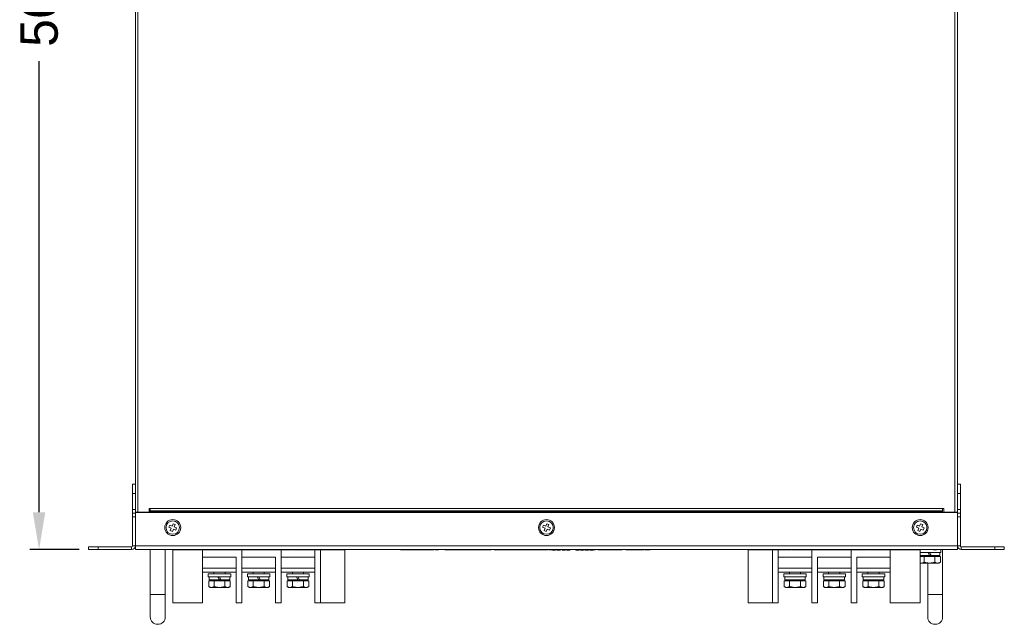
# Model space of a CAD drawing. Header units: millimetres. Extents: x 3082 to 3675, y 388 to 1418.
# Tile 21 of 22: x 3092 to 3619, y 770 to 1094. Entities that reach past the tile are written whole.
import ezdxf

# ---------------------------------------------------------------- set-up
doc = ezdxf.new("R2010")
doc.units = ezdxf.units.MM
doc.header["$PDSIZE"] = -1
doc.dimstyles.new('ISO-25', dxfattribs={"dimtxt": 2.5, "dimasz": 2.5, "dimexe": 1.25, "dimexo": 0.625, "dimtad": 1, "dimtxsty": 'Standard', "dimcen": 2.5, "dimadec": 0, "dimazin": 0, "dimtfac": 1, "dimtmove": 0, "dimatfit": 3, "dimfxl": 0, "dimarcsym": 0})

# ---------------------------------------------------------------- blocks, each defined once
blk = doc.blocks.new('*D87')
at = {"color": 4, "linetype": 'ByBlock', "lineweight": -2, "transparency": 16777216}
for p, q in [((3148.94, 1370.04), (3097.38, 1370.04)), ((3102.38, 1350.04), (3102.38, 1131.54)), ((3102.38, 830.04), (3102.38, 1071.54)), ((3123.94, 810.04), (3097.38, 810.04))]:
    blk.add_line(p, q, dxfattribs=at)
at = {"color": 4, "linetype": 'ByBlock', "transparency": 16777216}
for points in [[(3099.05, 1350.04), (3105.72, 1350.04), (3102.38, 1370.04)], [(3099.05, 830.04), (3105.72, 830.04), (3102.38, 810.04)]]:
    blk.add_solid(points, dxfattribs=at)
at = {"layer": 'Defpoints', "color": 0, "linetype": 'ByBlock', "transparency": 16777216}
for p in [(3153.94, 1370.04), (3102.38, 810.04), (3128.94, 810.04)]:
    blk.add_point(p, dxfattribs=at)
at = {"color": 4, "linetype": 'ByBlock', "lineweight": 5, "transparency": 16777216, "insert": (3092.38, 1101.54), "char_height": 20, "attachment_point": 2, "rotation": 90}
blk.add_mtext('560', dxfattribs=at)

msp = doc.modelspace()

# ---------------------------------------------------------------- linework, layer by layer
at = {"color": 0, "linetype": 'ByBlock', "lineweight": 5}
for p, q in [((3153.94, 830.04), (3153.94, 1370.04)), ((3593.94, 1370.04), (3593.94, 830.04)), ((3155.34, 1368.64), (3155.34, 830.04)), ((3592.54, 830.04), (3592.54, 1368.64)), ((3152.44, 845.04), (3153.94, 845.04)), ((3152.44, 840.04), (3152.44, 845.04)), ((3593.94, 845.04), (3595.44, 845.04)), ((3595.44, 845.04), (3595.44, 840.04)), ((3153.94, 840.04), (3152.44, 840.04)), ((3152.44, 840.04), (3152.44, 831.54)), ((3595.44, 840.04), (3593.94, 840.04)), ((3595.44, 831.54), (3595.44, 840.04)), ((3152.44, 831.54), (3153.94, 831.54)), ((3152.44, 829.54), (3152.44, 831.54)), ((3152.44, 829.54), (3153.94, 829.54)), ((3152.44, 827.54), (3152.44, 829.54)), ((3153.94, 827.54), (3152.44, 827.54)), ((3152.44, 812.04), (3152.44, 827.54)), ((3153.94, 830.04), (3153.94, 829.84)), ((3155.34, 830.04), (3153.94, 830.04)), ((3153.94, 812.04), (3153.94, 829.84)), ((3153.94, 829.84), (3593.94, 829.84)), ((3155.34, 830.04), (3161.34, 830.04)), ((3155.64, 830.04), (3155.64, 829.84)), ((3161.94, 832.04), (3161.34, 832.04)), ((3161.34, 832.04), (3161.34, 830.04)), ((3161.94, 832.03), (3161.94, 832.04)), ((3585.94, 832.03), (3161.94, 832.03)), ((3161.94, 830.72), (3161.94, 832.03)), ((3585.94, 830.72), (3161.94, 830.72)), ((3161.94, 830.48), (3161.94, 830.72)), ((3585.94, 830.48), (3161.94, 830.48)), ((3161.94, 830.29), (3161.94, 830.48)), ((3585.94, 830.29), (3161.94, 830.29)), ((3161.94, 829.84), (3161.94, 830.29)), ((3586.54, 832.04), (3585.94, 832.04)), ((3585.94, 832.04), (3585.94, 832.03)), ((3585.94, 832.03), (3585.94, 830.72)), ((3585.94, 830.72), (3585.94, 830.48)), ((3585.94, 830.48), (3585.94, 830.29)), ((3585.94, 830.29), (3585.94, 829.84)), ((3586.54, 830.04), (3586.54, 832.04)), ((3586.54, 830.04), (3592.54, 830.04)), ((3592.24, 829.84), (3592.24, 830.04)), ((3593.94, 830.04), (3592.54, 830.04)), ((3593.94, 831.54), (3595.44, 831.54)), ((3593.94, 829.84), (3593.94, 830.04)), ((3593.94, 829.84), (3593.94, 812.04)), ((3593.94, 829.54), (3595.44, 829.54)), ((3595.44, 827.54), (3593.94, 827.54)), ((3595.44, 831.54), (3595.44, 829.54)), ((3595.44, 829.54), (3595.44, 827.54)), ((3595.44, 812.04), (3595.44, 827.54)), ((3172.33, 823.16), (3171.87, 822.06)), ((3171.87, 822.06), (3173.16, 821.52)), ((3173.62, 822.63), (3172.33, 823.16)), ((3174.16, 823.92), (3173.62, 822.63)), ((3175.26, 823.46), (3174.16, 823.92)), ((3174.73, 822.17), (3175.26, 823.46)), ((3176.02, 821.63), (3174.73, 822.17)), ((3372.33, 823.16), (3371.87, 822.06)), ((3371.87, 822.06), (3373.16, 821.52)), ((3373.62, 822.63), (3372.33, 823.16)), ((3374.16, 823.92), (3373.62, 822.63)), ((3375.26, 823.46), (3374.16, 823.92)), ((3374.73, 822.17), (3375.26, 823.46)), ((3376.02, 821.63), (3374.73, 822.17)), ((3572.33, 823.16), (3571.87, 822.06)), ((3571.87, 822.06), (3573.16, 821.52)), ((3573.62, 822.63), (3572.33, 823.16)), ((3574.16, 823.92), (3573.62, 822.63)), ((3575.26, 823.46), (3574.16, 823.92)), ((3574.73, 822.17), (3575.26, 823.46)), ((3576.02, 821.63), (3574.73, 822.17)), ((3173.16, 821.52), (3172.62, 820.23)), ((3172.62, 820.23), (3173.73, 819.77)), ((3173.73, 819.77), (3174.27, 821.06)), ((3174.27, 821.06), (3175.56, 820.52)), ((3175.56, 820.52), (3176.02, 821.63)), ((3373.16, 821.52), (3372.62, 820.23)), ((3372.62, 820.23), (3373.73, 819.77)), ((3373.73, 819.77), (3374.27, 821.06)), ((3374.27, 821.06), (3375.56, 820.52)), ((3375.56, 820.52), (3376.02, 821.63)), ((3573.16, 821.52), (3572.62, 820.23)), ((3572.62, 820.23), (3573.73, 819.77)), ((3573.73, 819.77), (3574.27, 821.06)), ((3574.27, 821.06), (3575.56, 820.52)), ((3575.56, 820.52), (3576.02, 821.63)), ((3128.94, 810.04), (3128.94, 811.54)), ((3128.94, 811.54), (3133.94, 811.54)), ((3133.94, 811.54), (3133.94, 810.04)), ((3133.94, 811.54), (3151.94, 811.54)), ((3151.94, 810.04), (3151.94, 811.54)), ((3152.44, 812.04), (3153.94, 812.04)), ((3153.94, 812.04), (3593.94, 812.04)), ((3153.94, 810.04), (3153.94, 812.04)), ((3593.94, 812.04), (3593.94, 810.04)), ((3593.94, 812.04), (3595.44, 812.04)), ((3595.94, 811.54), (3595.94, 810.04)), ((3613.94, 811.54), (3595.94, 811.54)), ((3613.94, 810.04), (3613.94, 811.54)), ((3613.94, 811.54), (3618.94, 811.54)), ((3618.94, 811.54), (3618.94, 810.04)), ((3133.94, 810.04), (3128.94, 810.04)), ((3133.94, 810.04), (3151.94, 810.04)), ((3153.94, 810.04), (3155.94, 810.04)), ((3591.94, 810.04), (3155.94, 810.04)), ((3161.94, 810.04), (3161.94, 786.04)), ((3169.94, 786.04), (3169.94, 810.04)), ((3173.94, 809.84), (3173.94, 810.04)), ((3196.34, 809.84), (3173.94, 809.84)), ((3173.94, 809.84), (3173.94, 781.54)), ((3189.94, 809.84), (3189.94, 806.04)), ((3189.94, 781.54), (3189.94, 809.84)), ((3196.34, 809.84), (3196.34, 810.04)), ((3196.34, 809.84), (3197.33, 809.84)), ((3197.33, 809.84), (3197.33, 810.04)), ((3199.16, 809.84), (3199.16, 810.04)), ((3199.41, 809.84), (3199.33, 809.84)), ((3199.59, 809.84), (3199.59, 810.04)), ((3201.37, 809.84), (3201.37, 810.04)), ((3202.19, 809.84), (3202.19, 810.04)), ((3202.74, 809.84), (3202.26, 809.84)), ((3202.92, 809.84), (3202.92, 810.04)), ((3203.99, 809.84), (3203.99, 810.04)), ((3203.99, 809.84), (3204.15, 809.84)), ((3204.15, 809.84), (3204.15, 810.04)), ((3205.69, 809.84), (3204.16, 809.84)), ((3205.69, 809.84), (3205.69, 810.04)), ((3205.69, 809.84), (3206.67, 809.84)), ((3206.67, 809.84), (3206.67, 810.04)), ((3206.67, 809.84), (3207.01, 809.84)), ((3207.01, 809.84), (3207.01, 810.04)), ((3207.01, 809.84), (3207.99, 809.84)), ((3207.99, 809.84), (3207.99, 810.04)), ((3234.97, 809.84), (3207.99, 809.84)), ((3210.94, 809.84), (3210.94, 806.04)), ((3210.94, 781.54), (3210.94, 809.84)), ((3231.94, 781.54), (3231.94, 809.84)), ((3231.94, 809.84), (3231.94, 806.04)), ((3234.97, 809.84), (3234.97, 810.04)), ((3234.97, 809.84), (3235.96, 809.84)), ((3235.96, 809.84), (3235.96, 810.04)), ((3237.79, 809.84), (3237.79, 810.04)), ((3238.04, 809.84), (3237.96, 809.84)), ((3238.21, 809.84), (3238.21, 810.04)), ((3239.99, 809.84), (3239.99, 810.04)), ((3240.82, 809.84), (3240.82, 810.04)), ((3241.37, 809.84), (3240.89, 809.84)), ((3241.54, 809.84), (3241.54, 810.04)), ((3242.62, 809.84), (3242.62, 810.04)), ((3242.62, 809.84), (3242.78, 809.84)), ((3242.78, 809.84), (3242.78, 810.04)), ((3244.1, 809.84), (3242.79, 809.84)), ((3244.1, 809.84), (3244.1, 810.04)), ((3244.1, 809.84), (3245.43, 809.84)), ((3245.43, 809.84), (3245.43, 810.04)), ((3265.82, 809.84), (3245.43, 809.84)), ((3249.94, 781.54), (3249.94, 809.84)), ((3252.94, 781.54), (3252.94, 809.84)), ((3265.82, 809.84), (3265.82, 810.04)), ((3265.94, 810.04), (3265.94, 781.54)), ((3295.89, 809.84), (3295.89, 810.04)), ((3296.64, 809.84), (3295.89, 809.84)), ((3296.64, 809.84), (3296.64, 810.04)), ((3297.24, 809.84), (3297.24, 810.04)), ((3297.99, 809.84), (3297.24, 809.84)), ((3297.99, 809.84), (3297.99, 810.04)), ((3298.66, 809.84), (3298.66, 810.04)), ((3298.9, 809.84), (3298.9, 810.04)), ((3298.9, 809.95), (3299, 809.95)), ((3299, 809.84), (3298.94, 809.84)), ((3299, 809.84), (3299, 810.04)), ((3300.01, 809.84), (3299, 809.84)), ((3300.01, 809.84), (3300.01, 810.04)), ((3300.38, 809.84), (3300.01, 809.84)), ((3300.38, 809.84), (3300.38, 810.04)), ((3301.39, 809.84), (3300.38, 809.84)), ((3301.39, 809.84), (3301.39, 810.04)), ((3301.39, 809.95), (3301.99, 809.95)), ((3301.45, 809.84), (3301.39, 809.84)), ((3301.45, 809.84), (3301.45, 809.95)), ((3301.99, 809.84), (3301.99, 810.04)), ((3302.8, 809.84), (3301.99, 809.84)), ((3302.8, 809.84), (3302.8, 810.04)), ((3303.4, 809.84), (3303.4, 810.04)), ((3303.62, 809.84), (3303.62, 810.04)), ((3303.93, 809.84), (3303.66, 809.84)), ((3303.93, 809.84), (3303.93, 810.04)), ((3304.19, 809.95), (3303.93, 809.95)), ((3304.19, 809.84), (3303.93, 809.84)), ((3304.19, 809.84), (3304.19, 810.04)), ((3305.2, 809.84), (3304.19, 809.84)), ((3305.2, 809.84), (3305.2, 810.04)), ((3305.57, 809.84), (3305.2, 809.84)), ((3305.57, 809.84), (3305.57, 810.04)), ((3306.58, 809.84), (3305.57, 809.84)), ((3306.58, 809.84), (3306.58, 810.04)), ((3307.17, 809.95), (3306.58, 809.95)), ((3307.17, 809.84), (3306.58, 809.84)), ((3307.17, 809.84), (3307.17, 810.04)), ((3307.52, 809.84), (3307.17, 809.84)), ((3307.52, 809.84), (3307.52, 810.04)), ((3308.57, 809.84), (3307.52, 809.84)), ((3308.57, 809.84), (3308.57, 810.04)), ((3308.57, 809.95), (3310.02, 809.95)), ((3308.84, 809.84), (3308.57, 809.84)), ((3308.84, 809.84), (3308.84, 809.95)), ((3309.79, 809.84), (3309.79, 809.95)), ((3309.95, 809.84), (3309.79, 809.84)), ((3310.02, 809.84), (3310.02, 810.04)), ((3310.36, 809.84), (3310.02, 809.84)), ((3310.36, 809.84), (3310.36, 810.04)), ((3310.36, 809.95), (3311.26, 809.95)), ((3310.68, 809.84), (3310.41, 809.84)), ((3310.68, 809.84), (3310.68, 809.95)), ((3311.02, 809.84), (3311.02, 809.95)), ((3311.26, 809.84), (3311.26, 810.04)), ((3311.69, 809.84), (3311.26, 809.84)), ((3311.69, 809.84), (3311.69, 810.04)), ((3312.99, 809.84), (3311.69, 809.84)), ((3312.99, 809.84), (3312.99, 810.04)), ((3313.09, 809.84), (3313.09, 810.04)), ((3313.43, 809.84), (3313.09, 809.84)), ((3313.43, 809.84), (3313.43, 810.04)), ((3313.43, 809.95), (3313.61, 809.95)), ((3313.71, 809.84), (3313.43, 809.84)), ((3313.61, 810.04), (3313.61, 809.95)), ((3313.71, 809.84), (3313.71, 810.04)), ((3314.3, 809.84), (3314.3, 810.04)), ((3316.18, 809.84), (3314.3, 809.84)), ((3316.18, 809.84), (3316.18, 810.04)), ((3319.57, 809.84), (3319.57, 810.04)), ((3320.12, 809.84), (3319.57, 809.84)), ((3320.12, 809.84), (3320.12, 810.04)), ((3321.13, 809.84), (3320.12, 809.84)), ((3321.13, 809.84), (3321.13, 810.04)), ((3321.5, 809.84), (3321.13, 809.84)), ((3321.5, 809.84), (3321.5, 810.04)), ((3322.51, 809.84), (3321.5, 809.84)), ((3322.51, 809.84), (3322.51, 810.04)), ((3328.97, 809.84), (3322.51, 809.84)), ((3328.97, 809.84), (3328.97, 810.04)), ((3329.75, 809.84), (3328.97, 809.84)), ((3329.75, 809.84), (3329.75, 810.04)), ((3330.31, 809.84), (3330.31, 810.04)), ((3330.52, 809.84), (3330.52, 810.04)), ((3330.65, 809.84), (3330.65, 810.04)), ((3331.08, 809.84), (3330.68, 809.84)), ((3331.08, 809.84), (3331.08, 810.04)), ((3332.1, 809.84), (3331.08, 809.84)), ((3332.1, 809.84), (3332.1, 810.04)), ((3332.46, 809.84), (3332.1, 809.84)), ((3332.46, 809.84), (3332.46, 810.04)), ((3333.48, 809.84), (3332.46, 809.84)), ((3333.48, 809.84), (3333.48, 810.04)), ((3333.53, 809.84), (3333.48, 809.84)), ((3333.53, 809.84), (3333.53, 810.04)), ((3335.4, 809.84), (3333.53, 809.84)), ((3335.4, 809.84), (3335.4, 810.04)), ((3341.33, 809.84), (3335.4, 809.84)), ((3341.33, 809.84), (3341.33, 810.04)), ((3341.38, 809.84), (3341.37, 809.84)), ((3341.38, 809.84), (3341.38, 810.04)), ((3341.87, 809.84), (3341.42, 809.84)), ((3341.87, 809.84), (3341.87, 810.04)), ((3342.25, 809.84), (3341.87, 809.84)), ((3342.25, 809.84), (3342.25, 810.04)), ((3342.97, 809.84), (3342.25, 809.84)), ((3342.97, 809.84), (3342.97, 810.04)), ((3343.02, 809.84), (3343.02, 810.04)), ((3343.03, 809.84), (3343.02, 809.84)), ((3343.03, 809.84), (3343.03, 810.04)), ((3343.09, 809.84), (3343.09, 810.04)), ((3343.82, 809.84), (3343.09, 809.84)), ((3343.82, 809.84), (3343.82, 810.04)), ((3344.19, 809.84), (3343.82, 809.84)), ((3344.19, 809.84), (3344.19, 810.04)), ((3344.34, 809.84), (3344.19, 809.84)), ((3344.34, 809.84), (3344.34, 810.04)), ((3346.02, 809.84), (3346.02, 810.04)), ((3356.03, 809.84), (3346.02, 809.84)), ((3356.03, 809.84), (3356.03, 810.04)), ((3356.78, 809.84), (3356.03, 809.84)), ((3356.78, 809.84), (3356.78, 810.04)), ((3357.79, 809.84), (3357.79, 810.04)), ((3358.19, 809.84), (3358.19, 810.04)), ((3358.91, 809.84), (3358.26, 809.84)), ((3358.91, 809.84), (3358.91, 810.04)), ((3359.26, 809.84), (3358.91, 809.84)), ((3359.26, 809.84), (3359.26, 810.04)), ((3360.15, 809.84), (3359.26, 809.84)), ((3360.15, 809.84), (3360.15, 810.04)), ((3360.58, 809.84), (3360.15, 809.84)), ((3360.58, 809.84), (3360.58, 810.04)), ((3361.89, 809.84), (3360.58, 809.84)), ((3361.89, 809.84), (3361.89, 810.04)), ((3361.99, 809.84), (3361.99, 810.04)), ((3362.33, 809.84), (3361.99, 809.84)), ((3362.33, 809.84), (3362.33, 810.04)), ((3373.19, 809.84), (3362.33, 809.84)), ((3373.19, 809.84), (3373.19, 810.04)), ((3373.44, 809.84), (3373.44, 810.04)), ((3374.06, 809.84), (3374.06, 810.04)), ((3374.68, 809.84), (3374.68, 810.04)), ((3374.88, 809.84), (3374.74, 809.84)), ((3374.88, 809.84), (3374.88, 810.04)), ((3375.3, 809.84), (3375.3, 810.04)), ((3375.35, 809.84), (3375.35, 810.04)), ((3378.02, 809.84), (3375.35, 809.84)), ((3377.18, 809.76), (3377.18, 809.84)), ((3378.78, 809.76), (3377.18, 809.76)), ((3378.02, 809.84), (3378.02, 810.04)), ((3378.06, 809.84), (3378.06, 810.04)), ((3378.78, 809.76), (3378.78, 810.04)), ((3378.84, 809.84), (3378.84, 810.04)), ((3378.88, 809.84), (3378.88, 810.04)), ((3381.55, 809.84), (3378.88, 809.84)), ((3379.72, 809.76), (3379.72, 809.84)), ((3381.32, 809.76), (3379.72, 809.76)), ((3381.32, 809.76), (3381.32, 809.84)), ((3381.55, 809.84), (3381.55, 810.04)), ((3381.6, 809.84), (3381.6, 810.04)), ((3382.26, 809.76), (3382.26, 810.04)), ((3383.86, 809.76), (3382.26, 809.76)), ((3382.37, 809.84), (3382.37, 810.04)), ((3382.41, 809.84), (3382.41, 810.04)), ((3383.99, 809.84), (3382.41, 809.84)), ((3383.86, 809.76), (3383.86, 809.84)), ((3383.99, 809.84), (3383.99, 810.04)), ((3384.8, 809.76), (3384.8, 809.84)), ((3386.4, 809.76), (3384.8, 809.76)), ((3385.12, 809.84), (3385.12, 810.04)), ((3386.1, 809.84), (3386.1, 810.04)), ((3386.43, 809.84), (3386.1, 809.84)), ((3386.4, 809.76), (3386.4, 809.84)), ((3386.43, 809.84), (3386.43, 810.04)), ((3389.42, 809.84), (3389.42, 810.04)), ((3390.44, 809.84), (3389.42, 809.84)), ((3389.68, 809.76), (3389.68, 809.84)), ((3391.28, 809.76), (3389.68, 809.76)), ((3390.44, 809.84), (3390.44, 810.04)), ((3390.8, 809.84), (3390.44, 809.84)), ((3390.8, 809.84), (3390.8, 810.04)), ((3391.82, 809.84), (3390.8, 809.84)), ((3391.28, 809.76), (3391.28, 809.84)), ((3391.82, 809.84), (3391.82, 810.04)), ((3392.41, 809.84), (3391.82, 809.84)), ((3392.22, 809.76), (3392.22, 809.84)), ((3393.82, 809.76), (3392.22, 809.76)), ((3392.41, 809.84), (3392.41, 810.04)), ((3393.17, 809.84), (3392.41, 809.84)), ((3393.17, 809.84), (3393.17, 810.04)), ((3393.82, 809.76), (3393.82, 809.84)), ((3394.17, 809.84), (3394.17, 810.04)), ((3394.57, 809.84), (3394.57, 810.04)), ((3395.3, 809.84), (3394.64, 809.84)), ((3394.76, 809.76), (3394.76, 809.84)), ((3396.36, 809.76), (3394.76, 809.76)), ((3395.3, 809.84), (3395.3, 810.04)), ((3396.05, 809.84), (3395.3, 809.84)), ((3396.05, 809.84), (3396.05, 810.04)), ((3396.36, 809.76), (3396.36, 809.84)), ((3397.06, 809.84), (3397.06, 810.04)), ((3397.3, 809.76), (3397.3, 809.84)), ((3398.9, 809.76), (3397.3, 809.76)), ((3397.46, 809.84), (3397.46, 810.04)), ((3398.18, 809.84), (3397.53, 809.84)), ((3398.18, 809.84), (3398.18, 810.04)), ((3398.99, 809.84), (3398.18, 809.84)), ((3398.9, 809.76), (3398.9, 809.84)), ((3398.99, 809.84), (3398.99, 810.04)), ((3399.6, 809.84), (3399.6, 810.04)), ((3399.82, 809.84), (3399.82, 810.04)), ((3400.12, 809.84), (3399.86, 809.84)), ((3400.12, 809.84), (3400.12, 810.04)), ((3401.59, 810.04), (3401.59, 809.84)), ((3403.98, 809.84), (3401.59, 809.84)), ((3403.98, 809.84), (3403.98, 810.04)), ((3414.34, 809.84), (3403.98, 809.84)), ((3414.34, 809.84), (3414.34, 810.04)), ((3414.41, 809.84), (3414.34, 809.84)), ((3414.41, 809.84), (3414.41, 810.04)), ((3416.37, 809.84), (3416.37, 810.04)), ((3417.38, 809.84), (3416.37, 809.84)), ((3417.38, 809.84), (3417.38, 810.04)), ((3417.75, 809.84), (3417.38, 809.84)), ((3417.75, 809.84), (3417.75, 810.04)), ((3418.76, 809.84), (3417.75, 809.84)), ((3418.76, 809.84), (3418.76, 810.04)), ((3419.35, 809.84), (3418.76, 809.84)), ((3419.35, 809.84), (3419.35, 810.04)), ((3419.7, 809.84), (3419.35, 809.84)), ((3419.7, 809.84), (3419.7, 810.04)), ((3420.75, 809.84), (3419.7, 809.84)), ((3420.75, 809.84), (3420.75, 810.04)), ((3420.87, 809.84), (3420.75, 809.84)), ((3420.92, 809.84), (3420.84, 809.84)), ((3420.87, 809.84), (3420.87, 810.04)), ((3420.92, 809.84), (3420.92, 810.04)), ((3421.17, 809.84), (3420.92, 809.84)), ((3421.17, 809.84), (3421.17, 810.04)), ((3422.18, 809.84), (3421.17, 809.84)), ((3422.18, 809.84), (3422.18, 810.04)), ((3422.55, 809.84), (3422.18, 809.84)), ((3422.55, 809.84), (3422.55, 810.04)), ((3423.56, 809.84), (3422.55, 809.84)), ((3423.56, 809.84), (3423.56, 810.04)), ((3423.86, 809.84), (3423.56, 809.84)), ((3423.86, 809.84), (3423.86, 810.04)), ((3424.08, 809.84), (3423.86, 809.84)), ((3423.87, 809.84), (3423.86, 809.84)), ((3424.16, 809.84), (3424.16, 810.04)), ((3424.97, 809.84), (3424.16, 809.84)), ((3424.97, 809.84), (3424.97, 810.04)), ((3425.58, 809.84), (3425.58, 810.04)), ((3425.79, 809.84), (3425.79, 810.04)), ((3426.1, 809.84), (3425.83, 809.84)), ((3426.1, 809.84), (3426.1, 810.04)), ((3426.66, 809.84), (3426.66, 810.04)), ((3427.13, 809.84), (3426.66, 809.84)), ((3427.13, 809.84), (3427.13, 810.04)), ((3427.91, 809.84), (3427.13, 809.84)), ((3427.91, 809.84), (3427.91, 810.04)), ((3428.03, 809.84), (3428.03, 810.04)), ((3428.04, 809.84), (3428.03, 809.84)), ((3428.04, 809.84), (3428.04, 810.04)), ((3428.17, 809.84), (3428.17, 810.04)), ((3428.96, 809.84), (3428.17, 809.84)), ((3428.96, 809.84), (3428.96, 810.04)), ((3429.41, 809.84), (3428.96, 809.84)), ((3429.41, 809.84), (3429.41, 810.04)), ((3481.88, 809.84), (3481.88, 810.04)), ((3501.84, 809.84), (3481.88, 809.84)), ((3481.94, 809.84), (3481.94, 781.54)), ((3494.94, 781.54), (3494.94, 809.84)), ((3497.94, 781.54), (3497.94, 809.84)), ((3501.84, 809.84), (3501.84, 810.04)), ((3501.84, 809.84), (3501.84, 810.04)), ((3501.84, 809.84), (3502.83, 809.84)), ((3501.84, 809.84), (3501.84, 809.84)), ((3502.83, 809.84), (3502.83, 810.04)), ((3504.66, 809.84), (3504.66, 810.04)), ((3504.91, 809.84), (3504.84, 809.84)), ((3505.09, 809.84), (3505.09, 810.04)), ((3506.87, 809.84), (3506.87, 810.04)), ((3507.69, 809.84), (3507.69, 810.04)), ((3508.03, 809.84), (3507.76, 809.84)), ((3508.2, 809.84), (3508.2, 810.04)), ((3508.2, 809.84), (3508.2, 810.04)), ((3508.2, 809.84), (3508.2, 809.84)), ((3508.33, 809.84), (3508.33, 810.04)), ((3508.33, 809.84), (3508.33, 810.04)), ((3509.24, 809.84), (3509.24, 810.04)), ((3510.3, 809.84), (3510.3, 810.04)), ((3510.38, 809.84), (3510.38, 810.04)), ((3511.19, 809.84), (3510.47, 809.84)), ((3511.19, 809.84), (3511.19, 810.04)), ((3511.19, 809.84), (3511.19, 810.04)), ((3511.19, 809.84), (3512.17, 809.84)), ((3511.19, 809.84), (3511.19, 809.84)), ((3512.17, 809.84), (3512.17, 810.04)), ((3512.17, 809.84), (3512.17, 810.04)), ((3512.17, 809.84), (3512.51, 809.84)), ((3512.17, 809.84), (3512.17, 809.84)), ((3512.51, 809.84), (3512.51, 810.04)), ((3512.51, 809.84), (3513.5, 809.84)), ((3513.5, 809.84), (3513.5, 810.04)), ((3543.2, 809.84), (3513.5, 809.84)), ((3515.94, 781.54), (3515.94, 809.84)), ((3515.94, 809.84), (3515.94, 806.04)), ((3536.94, 809.84), (3536.94, 806.04)), ((3536.94, 781.54), (3536.94, 809.84)), ((3543.2, 809.84), (3543.2, 810.04)), ((3543.2, 809.84), (3543.2, 810.04)), ((3543.2, 809.84), (3543.2, 809.84)), ((3543.2, 809.84), (3544.19, 809.84)), ((3544.19, 809.84), (3544.19, 810.04)), ((3546.02, 809.84), (3546.02, 810.04)), ((3546.27, 809.84), (3546.2, 809.84)), ((3546.45, 809.84), (3546.45, 810.04)), ((3548.23, 809.84), (3548.23, 810.04)), ((3549.05, 809.84), (3549.05, 810.04)), ((3549.39, 809.84), (3549.12, 809.84)), ((3549.56, 809.84), (3549.56, 810.04)), ((3549.56, 809.84), (3549.56, 810.04)), ((3549.56, 809.84), (3549.56, 809.84)), ((3549.69, 809.84), (3549.69, 810.04)), ((3549.69, 809.84), (3549.69, 810.04)), ((3550.6, 809.84), (3550.6, 810.04)), ((3551.65, 809.84), (3551.65, 810.04)), ((3551.74, 809.84), (3551.74, 810.04)), ((3552.34, 809.84), (3551.83, 809.84)), ((3552.34, 809.84), (3552.34, 810.04)), ((3552.34, 809.84), (3552.34, 810.04)), ((3552.34, 809.84), (3553.66, 809.84)), ((3552.34, 809.84), (3552.34, 809.84)), ((3553.66, 809.84), (3553.66, 810.04)), ((3573.76, 809.84), (3553.66, 809.84)), ((3557.94, 809.84), (3557.94, 806.04)), ((3557.94, 781.54), (3557.94, 809.84)), ((3573.76, 809.84), (3573.76, 810.04)), ((3573.94, 810.04), (3573.94, 781.54)), ((3573.94, 808.44), (3584.94, 808.44)), ((3574.44, 806.84), (3573.94, 806.34)), ((3578.94, 806.84), (3573.94, 806.84)), ((3574.61, 806.34), (3573.94, 806.34)), ((3576.06, 806.34), (3574.61, 806.34)), ((3576.06, 803.29), (3576.06, 806.34)), ((3578.94, 806.34), (3576.06, 806.34)), ((3578.94, 806.84), (3578.14, 808.44)), ((3579.74, 806.84), (3578.94, 806.84)), ((3581.83, 806.34), (3578.94, 806.34)), ((3584.44, 806.84), (3579.74, 806.84)), ((3581.01, 810.04), (3581.01, 809.84)), ((3581.04, 809.84), (3581.04, 810.04)), ((3581.04, 809.84), (3581.2, 809.84)), ((3581.21, 810.04), (3581.21, 809.84)), ((3581.22, 809.84), (3581.22, 810.04)), ((3581.25, 809.84), (3581.25, 810.04)), ((3581.25, 809.84), (3581.27, 809.84)), ((3581.27, 809.84), (3581.27, 810.04)), ((3581.27, 809.84), (3581.28, 809.84)), ((3581.28, 809.84), (3581.28, 810.04)), ((3581.3, 809.84), (3581.3, 810.04)), ((3581.3, 809.84), (3581.64, 809.84)), ((3581.64, 809.84), (3581.64, 810.04)), ((3581.64, 809.84), (3581.66, 809.84)), ((3581.66, 809.84), (3581.66, 810.04)), ((3581.69, 809.84), (3581.69, 810.04)), ((3581.69, 809.84), (3581.74, 809.84)), ((3581.74, 809.84), (3581.74, 810.04)), ((3581.74, 809.84), (3581.74, 810.04)), ((3581.83, 806.34), (3581.83, 803.29)), ((3583.27, 806.34), (3581.83, 806.34)), ((3581.86, 810.04), (3581.86, 809.84)), ((3581.88, 809.84), (3581.88, 810.04)), ((3581.88, 809.84), (3581.91, 809.84)), ((3581.91, 809.84), (3581.91, 810.04)), ((3581.95, 809.84), (3581.95, 810.04)), ((3581.96, 809.84), (3581.96, 810.04)), ((3581.96, 809.84), (3581.96, 810.04)), ((3581.96, 809.84), (3581.99, 809.84)), ((3581.99, 809.84), (3581.99, 810.04)), ((3581.99, 809.84), (3582.27, 809.84)), ((3582.27, 809.84), (3582.27, 810.04)), ((3582.27, 809.84), (3582.32, 809.84)), ((3582.32, 809.84), (3582.32, 810.04)), ((3582.32, 809.84), (3582.63, 809.84)), ((3582.63, 809.84), (3582.63, 810.04)), ((3582.63, 809.84), (3582.65, 809.84)), ((3582.65, 809.84), (3582.65, 810.04)), ((3582.65, 809.84), (3582.65, 810.04)), ((3582.67, 809.84), (3582.67, 810.04)), ((3582.7, 809.84), (3582.7, 810.04)), ((3582.7, 809.84), (3582.74, 809.84)), ((3582.74, 809.84), (3582.74, 810.04)), ((3582.74, 809.84), (3582.74, 809.84)), ((3582.75, 809.84), (3582.75, 810.04)), ((3584.72, 806.34), (3583.27, 806.34)), ((3583.94, 806.34), (3583.44, 806.84)), ((3584.44, 806.84), (3584.44, 808.44)), ((3584.72, 806.34), (3584.72, 803.29)), ((3584.94, 808.44), (3584.94, 810.04)), ((3585.94, 786.04), (3585.94, 810.04)), ((3593.94, 810.04), (3591.94, 810.04)), ((3613.94, 810.04), (3595.94, 810.04)), ((3618.94, 810.04), (3613.94, 810.04)), ((3189.94, 806.04), (3207.94, 806.04)), ((3207.94, 806.04), (3207.94, 781.54)), ((3210.94, 806.04), (3228.94, 806.04)), ((3228.94, 806.04), (3228.94, 781.54)), ((3231.94, 806.04), (3249.94, 806.04)), ((3249.94, 806.04), (3249.94, 781.54)), ((3497.94, 806.04), (3515.94, 806.04)), ((3497.94, 806.04), (3497.94, 781.54)), ((3518.94, 806.04), (3536.94, 806.04)), ((3518.94, 806.04), (3518.94, 781.54)), ((3539.94, 806.04), (3557.94, 806.04)), ((3539.94, 806.04), (3539.94, 781.54)), ((3573.94, 803.05), (3574.61, 802.84)), ((3573.94, 802.84), (3574.61, 802.84)), ((3574.61, 802.84), (3576.06, 803.29)), ((3574.61, 802.84), (3578.94, 802.84)), ((3576.06, 803.29), (3578.94, 802.84)), ((3577.94, 802.84), (3577.94, 786.04)), ((3578.94, 802.84), (3581.83, 803.29)), ((3578.94, 802.84), (3583.27, 802.84)), ((3581.83, 803.29), (3583.27, 802.84)), ((3583.27, 802.84), (3584.72, 803.29)), ((3583.27, 802.84), (3583.94, 802.84)), ((3583.94, 802.84), (3584.72, 803.29)), ((3207.94, 800.04), (3189.94, 800.04)), ((3207.94, 798.04), (3189.94, 798.04)), ((3192.94, 797.04), (3192.94, 795.44)), ((3204.94, 797.04), (3192.94, 797.04)), ((3195.94, 798.04), (3195.94, 797.04)), ((3201.94, 797.04), (3201.94, 798.04)), ((3204.94, 795.44), (3204.94, 797.04)), ((3228.94, 800.04), (3210.94, 800.04)), ((3228.94, 798.04), (3210.94, 798.04)), ((3213.94, 797.04), (3213.94, 795.44)), ((3225.94, 797.04), (3213.94, 797.04)), ((3216.94, 798.04), (3216.94, 797.04)), ((3222.94, 797.04), (3222.94, 798.04)), ((3225.94, 795.44), (3225.94, 797.04)), ((3249.94, 800.04), (3231.94, 800.04)), ((3249.94, 798.04), (3231.94, 798.04)), ((3234.94, 797.04), (3234.94, 795.44)), ((3246.94, 797.04), (3234.94, 797.04)), ((3237.94, 798.04), (3237.94, 797.04)), ((3243.94, 797.04), (3243.94, 798.04)), ((3246.94, 795.44), (3246.94, 797.04)), ((3515.94, 800.04), (3497.94, 800.04)), ((3515.94, 798.04), (3497.94, 798.04)), ((3500.94, 797.04), (3500.94, 795.44)), ((3512.94, 797.04), (3500.94, 797.04)), ((3503.94, 798.04), (3503.94, 797.04)), ((3509.94, 797.04), (3509.94, 798.04)), ((3512.94, 795.44), (3512.94, 797.04)), ((3536.94, 800.04), (3518.94, 800.04)), ((3536.94, 798.04), (3518.94, 798.04)), ((3521.94, 797.04), (3521.94, 795.44)), ((3533.94, 797.04), (3521.94, 797.04)), ((3524.94, 798.04), (3524.94, 797.04)), ((3530.94, 797.04), (3530.94, 798.04)), ((3533.94, 795.44), (3533.94, 797.04)), ((3557.94, 800.04), (3539.94, 800.04)), ((3557.94, 798.04), (3539.94, 798.04)), ((3542.94, 797.04), (3542.94, 795.44)), ((3554.94, 797.04), (3542.94, 797.04)), ((3545.94, 798.04), (3545.94, 797.04)), ((3551.94, 797.04), (3551.94, 798.04)), ((3554.94, 795.44), (3554.94, 797.04)), ((3192.94, 795.44), (3204.94, 795.44)), ((3193.17, 790.29), (3193.17, 793.34)), ((3194.61, 793.34), (3193.17, 793.34)), ((3193.44, 795.44), (3193.44, 793.84)), ((3198.94, 793.84), (3193.44, 793.84)), ((3194.44, 793.84), (3193.94, 793.34)), ((3196.06, 793.34), (3194.61, 793.34)), ((3196.06, 790.29), (3196.06, 793.34)), ((3198.94, 793.34), (3196.06, 793.34)), ((3198.94, 795.44), (3199.74, 793.84)), ((3199.74, 793.84), (3198.94, 793.84)), ((3201.83, 793.34), (3198.94, 793.34)), ((3204.44, 793.84), (3199.74, 793.84)), ((3201.83, 793.34), (3201.83, 790.29)), ((3203.27, 793.34), (3201.83, 793.34)), ((3204.72, 793.34), (3203.27, 793.34)), ((3203.94, 793.34), (3203.44, 793.84)), ((3204.44, 793.84), (3204.44, 795.44)), ((3204.72, 793.34), (3204.72, 790.29)), ((3213.94, 795.44), (3225.94, 795.44)), ((3214.17, 790.29), (3214.17, 793.34)), ((3215.61, 793.34), (3214.17, 793.34)), ((3214.44, 795.44), (3214.44, 793.84)), ((3219.94, 793.84), (3214.44, 793.84)), ((3215.44, 793.84), (3214.94, 793.34)), ((3217.06, 793.34), (3215.61, 793.34)), ((3217.06, 790.29), (3217.06, 793.34)), ((3219.94, 793.34), (3217.06, 793.34)), ((3219.94, 793.84), (3219.14, 795.44)), ((3219.94, 795.44), (3220.74, 793.84)), ((3220.74, 793.84), (3219.94, 793.84)), ((3222.83, 793.34), (3219.94, 793.34)), ((3225.44, 793.84), (3220.74, 793.84)), ((3222.83, 793.34), (3222.83, 790.29)), ((3224.27, 793.34), (3222.83, 793.34)), ((3225.72, 793.34), (3224.27, 793.34)), ((3224.94, 793.34), (3224.44, 793.84)), ((3225.44, 793.84), (3225.44, 795.44)), ((3225.72, 793.34), (3225.72, 790.29)), ((3234.94, 795.44), (3246.94, 795.44)), ((3235.17, 790.29), (3235.17, 793.34)), ((3236.61, 793.34), (3235.17, 793.34)), ((3235.44, 795.44), (3235.44, 793.84)), ((3240.94, 793.84), (3235.44, 793.84)), ((3236.44, 793.84), (3235.94, 793.34)), ((3238.06, 793.34), (3236.61, 793.34)), ((3238.06, 790.29), (3238.06, 793.34)), ((3240.94, 793.34), (3238.06, 793.34)), ((3240.94, 793.84), (3240.14, 795.44)), ((3240.94, 795.44), (3241.74, 793.84)), ((3241.74, 793.84), (3240.94, 793.84)), ((3243.83, 793.34), (3240.94, 793.34)), ((3246.44, 793.84), (3241.74, 793.84)), ((3243.83, 793.34), (3243.83, 790.29)), ((3245.27, 793.34), (3243.83, 793.34)), ((3246.72, 793.34), (3245.27, 793.34)), ((3245.94, 793.34), (3245.44, 793.84)), ((3246.44, 793.84), (3246.44, 795.44)), ((3246.72, 793.34), (3246.72, 790.29)), ((3500.94, 795.44), (3512.94, 795.44)), ((3501.17, 793.34), (3501.17, 790.29)), ((3502.61, 793.34), (3501.17, 793.34)), ((3501.44, 795.44), (3501.44, 793.84)), ((3512.44, 793.84), (3501.44, 793.84)), ((3502.44, 793.84), (3501.94, 793.34)), ((3504.06, 793.34), (3502.61, 793.34)), ((3504.06, 793.34), (3504.06, 790.29)), ((3506.94, 793.34), (3504.06, 793.34)), ((3509.83, 793.34), (3506.94, 793.34)), ((3509.83, 793.34), (3509.83, 790.29)), ((3511.27, 793.34), (3509.83, 793.34)), ((3512.72, 793.34), (3511.27, 793.34)), ((3511.94, 793.34), (3511.44, 793.84)), ((3512.44, 793.84), (3512.44, 795.44)), ((3512.72, 790.29), (3512.72, 793.34)), ((3521.94, 795.44), (3533.94, 795.44)), ((3522.17, 793.34), (3522.17, 790.29)), ((3523.61, 793.34), (3522.17, 793.34)), ((3522.44, 795.44), (3522.44, 793.84)), ((3533.44, 793.84), (3522.44, 793.84)), ((3523.44, 793.84), (3522.94, 793.34)), ((3525.06, 793.34), (3523.61, 793.34)), ((3525.06, 793.34), (3525.06, 790.29)), ((3527.94, 793.34), (3525.06, 793.34)), ((3530.83, 793.34), (3527.94, 793.34)), ((3530.83, 793.34), (3530.83, 790.29)), ((3532.27, 793.34), (3530.83, 793.34)), ((3533.72, 793.34), (3532.27, 793.34)), ((3532.94, 793.34), (3532.44, 793.84)), ((3533.44, 793.84), (3533.44, 795.44)), ((3533.72, 790.29), (3533.72, 793.34)), ((3542.94, 795.44), (3554.94, 795.44)), ((3543.17, 793.34), (3543.17, 790.29)), ((3544.61, 793.34), (3543.17, 793.34)), ((3543.44, 795.44), (3543.44, 793.84)), ((3554.44, 793.84), (3543.44, 793.84)), ((3544.44, 793.84), (3543.94, 793.34)), ((3546.06, 793.34), (3544.61, 793.34)), ((3546.06, 793.34), (3546.06, 790.29)), ((3548.94, 793.34), (3546.06, 793.34)), ((3551.83, 793.34), (3548.94, 793.34)), ((3551.83, 793.34), (3551.83, 790.29)), ((3553.27, 793.34), (3551.83, 793.34)), ((3554.72, 793.34), (3553.27, 793.34)), ((3553.94, 793.34), (3553.44, 793.84)), ((3554.44, 793.84), (3554.44, 795.44)), ((3554.72, 790.29), (3554.72, 793.34)), ((3161.94, 786.04), (3161.94, 774.04)), ((3169.94, 786.04), (3161.94, 786.04)), ((3169.94, 774.04), (3169.94, 786.04)), ((3193.17, 790.29), (3193.94, 789.84)), ((3193.17, 790.29), (3194.61, 789.84)), ((3193.94, 789.84), (3194.61, 789.84)), ((3194.61, 789.84), (3196.06, 790.29)), ((3194.61, 789.84), (3198.94, 789.84)), ((3196.06, 790.29), (3198.94, 789.84)), ((3198.94, 789.84), (3201.83, 790.29)), ((3198.94, 789.84), (3203.27, 789.84)), ((3201.83, 790.29), (3203.27, 789.84)), ((3203.27, 789.84), (3204.72, 790.29)), ((3203.27, 789.84), (3203.94, 789.84)), ((3203.94, 789.84), (3204.72, 790.29)), ((3214.17, 790.29), (3214.94, 789.84)), ((3214.17, 790.29), (3215.61, 789.84)), ((3214.94, 789.84), (3215.61, 789.84)), ((3215.61, 789.84), (3217.06, 790.29)), ((3215.61, 789.84), (3219.94, 789.84)), ((3217.06, 790.29), (3219.94, 789.84)), ((3219.94, 789.84), (3222.83, 790.29)), ((3219.94, 789.84), (3224.27, 789.84)), ((3222.83, 790.29), (3224.27, 789.84)), ((3224.27, 789.84), (3225.72, 790.29)), ((3224.27, 789.84), (3224.94, 789.84)), ((3224.94, 789.84), (3225.72, 790.29)), ((3235.17, 790.29), (3235.94, 789.84)), ((3235.17, 790.29), (3236.61, 789.84)), ((3235.94, 789.84), (3236.61, 789.84)), ((3236.61, 789.84), (3238.06, 790.29)), ((3236.61, 789.84), (3240.94, 789.84)), ((3238.06, 790.29), (3240.94, 789.84)), ((3240.94, 789.84), (3243.83, 790.29)), ((3240.94, 789.84), (3245.27, 789.84)), ((3243.83, 790.29), (3245.27, 789.84)), ((3245.27, 789.84), (3246.72, 790.29)), ((3245.27, 789.84), (3245.94, 789.84)), ((3245.94, 789.84), (3246.72, 790.29)), ((3501.17, 790.29), (3501.94, 789.84)), ((3501.17, 790.29), (3502.61, 789.84)), ((3501.94, 789.84), (3502.61, 789.84)), ((3502.61, 789.84), (3504.06, 790.29)), ((3502.61, 789.84), (3506.94, 789.84)), ((3504.06, 790.29), (3506.94, 789.84)), ((3506.94, 789.84), (3509.83, 790.29)), ((3506.94, 789.84), (3511.27, 789.84)), ((3509.83, 790.29), (3511.27, 789.84)), ((3511.27, 789.84), (3512.72, 790.29)), ((3511.27, 789.84), (3511.94, 789.84)), ((3511.94, 789.84), (3512.72, 790.29)), ((3522.17, 790.29), (3522.94, 789.84)), ((3522.17, 790.29), (3523.61, 789.84)), ((3522.94, 789.84), (3523.61, 789.84)), ((3523.61, 789.84), (3525.06, 790.29)), ((3523.61, 789.84), (3527.94, 789.84)), ((3525.06, 790.29), (3527.94, 789.84)), ((3527.94, 789.84), (3530.83, 790.29)), ((3527.94, 789.84), (3532.27, 789.84)), ((3530.83, 790.29), (3532.27, 789.84)), ((3532.27, 789.84), (3533.72, 790.29)), ((3532.27, 789.84), (3532.94, 789.84)), ((3532.94, 789.84), (3533.72, 790.29)), ((3543.17, 790.29), (3543.94, 789.84)), ((3543.17, 790.29), (3544.61, 789.84)), ((3543.94, 789.84), (3544.61, 789.84)), ((3544.61, 789.84), (3546.06, 790.29)), ((3544.61, 789.84), (3548.94, 789.84)), ((3546.06, 790.29), (3548.94, 789.84)), ((3548.94, 789.84), (3551.83, 790.29)), ((3548.94, 789.84), (3553.27, 789.84)), ((3551.83, 790.29), (3553.27, 789.84)), ((3553.27, 789.84), (3554.72, 790.29)), ((3553.27, 789.84), (3553.94, 789.84)), ((3553.94, 789.84), (3554.72, 790.29)), ((3577.94, 786.04), (3577.94, 774.04)), ((3585.94, 786.04), (3577.94, 786.04)), ((3585.94, 774.04), (3585.94, 786.04)), ((3173.94, 781.54), (3189.94, 781.54)), ((3207.94, 781.54), (3210.94, 781.54)), ((3228.94, 781.54), (3231.94, 781.54)), ((3249.94, 781.54), (3252.94, 781.54)), ((3265.94, 781.54), (3249.94, 781.54)), ((3481.94, 781.54), (3497.94, 781.54)), ((3497.94, 781.54), (3494.94, 781.54)), ((3518.94, 781.54), (3515.94, 781.54)), ((3539.94, 781.54), (3536.94, 781.54)), ((3573.94, 781.54), (3557.94, 781.54))]:
    msp.add_line(p, q, dxfattribs=at)
at = {"color": 0, "linetype": 'ByBlock', "lineweight": 5, "flags": 128}
for points in [[(3578.94, 808.44), (3579.21, 807.91), (3579.48, 807.38), (3579.74, 806.84)], [(3198.94, 793.84), (3198.68, 794.38), (3198.41, 794.91), (3198.14, 795.44)]]:
    msp.add_lwpolyline(points, dxfattribs=at)
at = {"color": 0, "linetype": 'ByBlock', "lineweight": 5}
for centre, radius in [((3173.94, 821.84), 4.25), ((3173.94, 821.84), 3.6), ((3373.94, 821.84), 4.25), ((3373.94, 821.84), 3.6), ((3573.94, 821.84), 4.25), ((3573.94, 821.84), 3.6)]:
    msp.add_circle(centre, radius, dxfattribs=at)
for centre, radius, start, end in [((3151.94, 812.04), 0.5, 270, 0), ((3151.94, 812.04), 2, 270, 0), ((3595.94, 812.04), 2, 180, 270), ((3595.94, 812.04), 0.5, 180, 270), ((3165.94, 774.04), 4, 180, 0), ((3581.94, 774.04), 4, 180, 0)]:
    msp.add_arc(centre, radius, start, end, dxfattribs=at)
for points, knots in [([(3197.33, 809.84), (3197.59, 809.84), (3198.12, 809.84), (3198.75, 809.84), (3199.11, 809.84), (3199.14, 809.84), (3199.16, 809.84)], [0, 0, 0, 0, 0.280215, 0.559722, 0.779569, 1, 1, 1, 1]), ([(3199.59, 809.84), (3199.61, 809.84), (3199.65, 809.84), (3200.12, 809.84), (3200.73, 809.84), (3201.15, 809.84), (3201.37, 809.84)], [0, 0, 0, 0, 0.280178, 0.559371, 0.779493, 1, 1, 1, 1]), ([(3201.37, 809.84), (3201.52, 809.84), (3201.81, 809.84), (3202.07, 809.84), (3202.19, 809.84)], [0, 0, 0, 0, 0.560216, 1, 1, 1, 1]), ([(3202.92, 809.84), (3203.13, 809.84), (3203.51, 809.84), (3203.84, 809.84), (3203.99, 809.84)], [0, 0, 0, 0, 0.559944, 1, 1, 1, 1]), ([(3235.96, 809.84), (3236.22, 809.84), (3236.75, 809.84), (3237.37, 809.84), (3237.74, 809.84), (3237.77, 809.84), (3237.79, 809.84)], [0, 0, 0, 0, 0.28022, 0.559721, 0.779569, 1, 1, 1, 1]), ([(3238.21, 809.84), (3238.24, 809.84), (3238.28, 809.84), (3238.75, 809.84), (3239.36, 809.84), (3239.78, 809.84), (3239.99, 809.84)], [0, 0, 0, 0, 0.280179, 0.55937, 0.779498, 1, 1, 1, 1]), ([(3239.99, 809.84), (3240.15, 809.84), (3240.43, 809.84), (3240.7, 809.84), (3240.82, 809.84)], [0, 0, 0, 0, 0.560233, 1, 1, 1, 1]), ([(3241.54, 809.84), (3241.76, 809.84), (3242.14, 809.84), (3242.47, 809.84), (3242.62, 809.84)], [0, 0, 0, 0, 0.559949, 1, 1, 1, 1]), ([(3297.24, 809.84), (3297.16, 809.84), (3296.97, 809.84), (3296.76, 809.84), (3296.64, 809.84)], [0, 0, 0, 0, 0.45211, 1, 1, 1, 1]), ([(3298.66, 809.84), (3298.56, 809.84), (3298.35, 809.84), (3298.11, 809.84), (3297.99, 809.84)], [0, 0, 0, 0, 0.516245, 1, 1, 1, 1]), ([(3298.9, 809.84), (3298.9, 809.84), (3298.89, 809.84), (3298.83, 809.84), (3298.72, 809.84), (3298.66, 809.84)], [0, 0, 0, 0, 0.308568, 0.586745, 1, 1, 1, 1]), ([(3301.99, 809.84), (3301.91, 809.84), (3301.75, 809.84), (3301.55, 809.84), (3301.45, 809.84)], [0, 0, 0, 0, 0.4541, 1, 1, 1, 1]), ([(3303.4, 809.84), (3303.31, 809.84), (3303.12, 809.84), (3302.9, 809.84), (3302.8, 809.84)], [0, 0, 0, 0, 0.5187022, 1, 1, 1, 1]), ([(3303.62, 809.84), (3303.62, 809.84), (3303.61, 809.84), (3303.55, 809.84), (3303.46, 809.84), (3303.4, 809.84)], [0, 0, 0, 0, 0.30386, 0.580621, 1, 1, 1, 1]), ([(3309.79, 809.84), (3309.58, 809.84), (3309.22, 809.84), (3308.96, 809.84), (3308.84, 809.84)], [0, 0, 0, 0, 0.577195, 1, 1, 1, 1]), ([(3311.02, 809.84), (3311, 809.84), (3310.98, 809.84), (3310.77, 809.84), (3310.68, 809.84)], [0, 0, 0, 0, 0.581441, 1, 1, 1, 1]), ([(3313.09, 809.84), (3313.08, 809.84), (3313.05, 809.84), (3313.01, 809.84), (3312.99, 809.84)], [0, 0, 0, 0, 0.349002, 1, 1, 1, 1]), ([(3330.31, 809.84), (3330.22, 809.84), (3330.05, 809.84), (3329.85, 809.84), (3329.75, 809.84)], [0, 0, 0, 0, 0.522982, 1, 1, 1, 1]), ([(3330.52, 809.84), (3330.52, 809.84), (3330.51, 809.84), (3330.45, 809.84), (3330.37, 809.84), (3330.31, 809.84)], [0, 0, 0, 0, 0.29105, 0.563869, 1, 1, 1, 1]), ([(3330.65, 809.84), (3330.65, 809.84), (3330.64, 809.84), (3330.55, 809.84), (3330.52, 809.84)], [0, 0, 0, 0, 0.657693, 1, 1, 1, 1]), ([(3343.02, 809.84), (3343.02, 809.84), (3343, 809.84), (3342.98, 809.84), (3342.97, 809.84)], [0, 0, 0, 0, 0.587707, 1, 1, 1, 1]), ([(3343.09, 809.84), (3343.08, 809.84), (3343.05, 809.84), (3343.04, 809.84), (3343.03, 809.84)], [0, 0, 0, 0, 0.572394, 1, 1, 1, 1]), ([(3357.79, 809.84), (3357.62, 809.84), (3357.32, 809.84), (3356.95, 809.84), (3356.78, 809.84)], [0, 0, 0, 0, 0.541286, 1, 1, 1, 1]), ([(3358.19, 809.84), (3358.18, 809.84), (3358.17, 809.84), (3358.06, 809.84), (3357.89, 809.84), (3357.79, 809.84)], [0, 0, 0, 0, 0.2980428, 0.5736839, 1, 1, 1, 1]), ([(3361.99, 809.84), (3361.98, 809.84), (3361.94, 809.84), (3361.91, 809.84), (3361.89, 809.84)], [0, 0, 0, 0, 0.349249, 1, 1, 1, 1]), ([(3373.44, 809.84), (3373.44, 809.84), (3373.43, 809.84), (3373.36, 809.84), (3373.29, 809.84), (3373.23, 809.84), (3373.22, 809.84)], [0, 0, 0, 0, 0.378538, 0.692552, 0.96436, 1, 1, 1, 1]), ([(3374.06, 809.84), (3373.98, 809.84), (3373.84, 809.84), (3373.66, 809.84), (3373.52, 809.84), (3373.46, 809.84), (3373.42, 809.84)], [0, 0, 0, 0, 0.28297, 0.548503, 0.764181, 1, 1, 1, 1]), ([(3374.68, 809.84), (3374.68, 809.84), (3374.67, 809.84), (3374.61, 809.84), (3374.49, 809.84), (3374.3, 809.84), (3374.14, 809.84), (3374.06, 809.84)], [0, 0, 0, 0, 0.231884, 0.424234, 0.590736, 0.781306, 1, 1, 1, 1]), ([(3375.35, 809.84), (3375.34, 809.84), (3375.3, 809.84), (3375.3, 809.84), (3375.3, 809.84)], [0, 0, 0, 0, 0.225546, 1, 1, 1, 1]), ([(3378.88, 809.84), (3378.88, 809.84), (3378.84, 809.84), (3378.84, 809.84), (3378.84, 809.84)], [0, 0, 0, 0, 0.225582, 1, 1, 1, 1]), ([(3385.12, 809.84), (3385.12, 809.84), (3385.11, 809.84), (3384.99, 809.84), (3384.76, 809.84), (3384.41, 809.84), (3384.14, 809.84), (3383.99, 809.84)], [0, 0, 0, 0, 0.199994, 0.371763, 0.534427, 0.744006, 1, 1, 1, 1]), ([(3394.17, 809.84), (3394.01, 809.84), (3393.7, 809.84), (3393.34, 809.84), (3393.17, 809.84)], [0, 0, 0, 0, 0.541282, 1, 1, 1, 1]), ([(3394.57, 809.84), (3394.57, 809.84), (3394.56, 809.84), (3394.45, 809.84), (3394.28, 809.84), (3394.17, 809.84)], [0, 0, 0, 0, 0.298047, 0.573673, 1, 1, 1, 1]), ([(3397.06, 809.84), (3396.89, 809.84), (3396.59, 809.84), (3396.22, 809.84), (3396.05, 809.84)], [0, 0, 0, 0, 0.541284, 1, 1, 1, 1]), ([(3397.46, 809.84), (3397.45, 809.84), (3397.44, 809.84), (3397.33, 809.84), (3397.16, 809.84), (3397.06, 809.84)], [0, 0, 0, 0, 0.298053, 0.573691, 1, 1, 1, 1]), ([(3399.6, 809.84), (3399.5, 809.84), (3399.32, 809.84), (3399.1, 809.84), (3398.99, 809.84)], [0, 0, 0, 0, 0.518767, 1, 1, 1, 1]), ([(3399.82, 809.84), (3399.82, 809.84), (3399.81, 809.84), (3399.75, 809.84), (3399.66, 809.84), (3399.6, 809.84)], [0, 0, 0, 0, 0.303882, 0.58064, 1, 1, 1, 1]), ([(3425.58, 809.84), (3425.48, 809.84), (3425.29, 809.84), (3425.07, 809.84), (3424.97, 809.84)], [0, 0, 0, 0, 0.518754, 1, 1, 1, 1]), ([(3425.79, 809.84), (3425.79, 809.84), (3425.79, 809.84), (3425.73, 809.84), (3425.63, 809.84), (3425.58, 809.84)], [0, 0, 0, 0, 0.303893, 0.58064, 1, 1, 1, 1]), ([(3428.03, 809.84), (3428.01, 809.84), (3427.98, 809.84), (3427.93, 809.84), (3427.91, 809.84)], [0, 0, 0, 0, 0.483431, 1, 1, 1, 1]), ([(3428.17, 809.84), (3428.15, 809.84), (3428.1, 809.84), (3428.06, 809.84), (3428.04, 809.84)], [0, 0, 0, 0, 0.445031, 1, 1, 1, 1]), ([(3502.83, 809.84), (3503.09, 809.84), (3503.62, 809.84), (3504.25, 809.84), (3504.61, 809.84), (3504.65, 809.84), (3504.66, 809.84)], [0, 0, 0, 0, 0.280218, 0.559724, 0.779571, 1, 1, 1, 1]), ([(3505.09, 809.84), (3505.11, 809.84), (3505.16, 809.84), (3505.62, 809.84), (3506.23, 809.84), (3506.65, 809.84), (3506.87, 809.84)], [0, 0, 0, 0, 0.28018, 0.55937, 0.779496, 1, 1, 1, 1]), ([(3506.87, 809.84), (3507.03, 809.84), (3507.31, 809.84), (3507.57, 809.84), (3507.69, 809.84)], [0, 0, 0, 0, 0.560232, 1, 1, 1, 1]), ([(3508.33, 809.84), (3508.48, 809.84), (3508.74, 809.84), (3509.09, 809.84), (3509.24, 809.84)], [0, 0, 0, 0, 0.558887, 1, 1, 1, 1]), ([(3509.24, 809.84), (3509.39, 809.84), (3509.68, 809.84), (3510.05, 809.84), (3510.27, 809.84), (3510.29, 809.84), (3510.3, 809.84)], [0, 0, 0, 0, 0.280581, 0.559917, 0.779645, 1, 1, 1, 1]), ([(3544.19, 809.84), (3544.45, 809.84), (3544.98, 809.84), (3545.61, 809.84), (3545.97, 809.84), (3546.01, 809.84), (3546.02, 809.84)], [0, 0, 0, 0, 0.280218, 0.559724, 0.779571, 1, 1, 1, 1]), ([(3546.45, 809.84), (3546.47, 809.84), (3546.52, 809.84), (3546.98, 809.84), (3547.59, 809.84), (3548.01, 809.84), (3548.23, 809.84)], [0, 0, 0, 0, 0.28018, 0.559366, 0.779491, 1, 1, 1, 1]), ([(3548.23, 809.84), (3548.39, 809.84), (3548.67, 809.84), (3548.93, 809.84), (3549.05, 809.84)], [0, 0, 0, 0, 0.560225, 1, 1, 1, 1]), ([(3549.69, 809.84), (3549.84, 809.84), (3550.1, 809.84), (3550.45, 809.84), (3550.6, 809.84)], [0, 0, 0, 0, 0.558874, 1, 1, 1, 1]), ([(3550.6, 809.84), (3550.75, 809.84), (3551.04, 809.84), (3551.41, 809.84), (3551.63, 809.84), (3551.65, 809.84), (3551.65, 809.84)], [0, 0, 0, 0, 0.280574, 0.559912, 0.779645, 1, 1, 1, 1]), ([(3581.01, 809.84), (3581.01, 809.84), (3581.01, 809.84), (3581.02, 809.84), (3581.02, 809.84), (3581.03, 809.84), (3581.04, 809.84)], [0, 0, 0, 0, 0.108625, 0.33318, 0.553426, 1, 1, 1, 1]), ([(3581.21, 809.84), (3581.21, 809.84), (3581.21, 809.84), (3581.21, 809.84), (3581.21, 809.84), (3581.22, 809.84), (3581.22, 809.84), (3581.22, 809.84), (3581.22, 809.84)], [0, 0, 0, 0, 0.236643, 0.520792, 0.666585, 0.807368, 0.904719, 1, 1, 1, 1]), ([(3581.22, 809.84), (3581.23, 809.84), (3581.24, 809.84), (3581.24, 809.84), (3581.25, 809.84), (3581.25, 809.84)], [0, 0, 0, 0, 0.27584, 0.560512, 1, 1, 1, 1]), ([(3581.28, 809.84), (3581.29, 809.84), (3581.29, 809.84), (3581.3, 809.84), (3581.3, 809.84)], [0, 0, 0, 0, 0.619668, 1, 1, 1, 1]), ([(3581.66, 809.84), (3581.67, 809.84), (3581.67, 809.84), (3581.67, 809.84), (3581.67, 809.84), (3581.68, 809.84), (3581.68, 809.84), (3581.68, 809.84), (3581.68, 809.84), (3581.69, 809.84), (3581.69, 809.84), (3581.69, 809.84)], [0, 0, 0, 0, 0.245336, 0.378475, 0.422212, 0.462485, 0.499168, 0.573122, 0.658957, 0.789148, 1, 1, 1, 1]), ([(3581.74, 809.84), (3581.74, 809.84), (3581.75, 809.84), (3581.74, 809.84), (3581.74, 809.84)], [0, 0, 0, 0, 0.803826, 1, 1, 1, 1]), ([(3581.87, 809.84), (3581.87, 809.84), (3581.86, 809.84), (3581.87, 809.84), (3581.88, 809.84)], [0, 0, 0, 0, 0.178182, 1, 1, 1, 1]), ([(3581.91, 809.84), (3581.91, 809.84), (3581.92, 809.84), (3581.93, 809.84), (3581.94, 809.84), (3581.94, 809.84), (3581.95, 809.84), (3581.95, 809.84), (3581.95, 809.84), (3581.95, 809.84)], [0, 0, 0, 0, 0.420255, 0.748372, 0.811499, 0.843768, 0.874424, 0.937373, 1, 1, 1, 1]), ([(3582.65, 809.84), (3582.65, 809.84), (3582.65, 809.84), (3582.66, 809.84), (3582.66, 809.84), (3582.66, 809.84), (3582.67, 809.84), (3582.67, 809.84), (3582.67, 809.84)], [0, 0, 0, 0, 0.499439, 0.749911, 0.87384, 0.938419, 0.967906, 1, 1, 1, 1]), ([(3582.67, 809.84), (3582.67, 809.84), (3582.68, 809.84), (3582.69, 809.84), (3582.69, 809.84), (3582.7, 809.84), (3582.7, 809.84)], [0, 0, 0, 0, 0.125249, 0.247614, 0.500956, 1, 1, 1, 1])]:
    msp.add_open_spline(points, degree=3, knots=knots, dxfattribs=at)

# ---------------------------------------------------------------- dimensions: what is measured, and where the dimension line sits
dim = msp.add_linear_dim(base=(3102.38, 810.04), p1=(3153.94, 1370.04), p2=(3128.94, 810.04), angle=90, dimstyle='ISO-25', override={"dimtxt": 20, "dimasz": 20, "dimexe": 5, "dimexo": 5, "dimgap": 5, "dimtad": 0, "dimdec": 1, "dimdsep": 46, "dimclrd": 4, "dimclre": 4, "dimclrt": 4, "dimadec": 2, "dimazin": 2, "dimtdec": 1, "dimtzin": 0}, dxfattribs=at)
dim.commit()
dim.dimension.update_dxf_attribs({"geometry": '*D87', "text_midpoint": (3102.38, 1101.54), "dimtype": 160})

doc.saveas('drawing.dxf')
